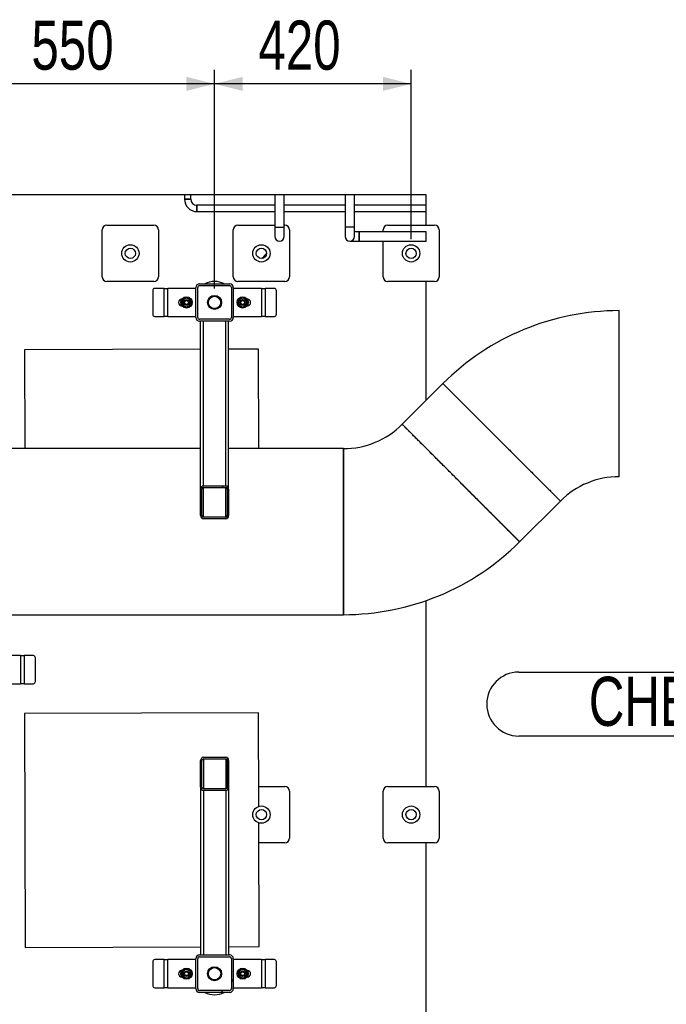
# Model space of a CAD drawing. Header units: millimetres. Extents: x 5 to 589, y 5 to 450.
# Tile 24 of 91: x 385 to 431, y 88 to 159. Entities that reach past the tile are written whole.
import ezdxf

# ---------------------------------------------------------------- set-up
doc = ezdxf.new("R2010")
doc.units = ezdxf.units.MM
for name, color, linetype in [('COTES', 1, 'Continuous'), ('NOTES', 6, 'Continuous'), ('TRAIT-FINS', 9, 'Continuous')]:
    doc.layers.add(name, color=color, linetype=linetype)
doc.layers.add('TRAIT-FORT', color=4, linetype='Continuous', lineweight=25)
doc.styles.add('SLDTEXTSTYLE0', font='TXT', dxfattribs={"width": 0.75})
doc.dimstyles.new('SLDDIMSTYLE1', dxfattribs={"dimtxt": 3.5, "dimasz": 2, "dimexe": 0, "dimexo": 0.0625, "dimgap": 0.875, "dimtad": 1, "dimlfac": 30, "dimrnd": 1e-09, "dimzin": 12, "dimdsep": 46, "dimtxsty": 'SLDTEXTSTYLE0', "dimsah": 1, "dimcen": 0.09, "dimadec": 0, "dimazin": 3, "dimtfac": 1, "dimtofl": 0, "dimtmove": 0, "dimatfit": 3, "dimfxl": 1, "dimfrac": 2, "dimtolj": 1, "dimtzin": 12, "dimarcsym": 0})
doc.dimstyles.new('SLDDIMSTYLE2', dxfattribs={"dimtxt": 3.5, "dimasz": 2, "dimexe": 0, "dimexo": 0.0625, "dimgap": 0.875, "dimtad": 1, "dimlfac": 30, "dimrnd": 1e-09, "dimzin": 12, "dimdsep": 46, "dimtxsty": 'SLDTEXTSTYLE0', "dimsah": 1, "dimcen": 0.09, "dimadec": 0, "dimazin": 3, "dimtfac": 1, "dimtmove": 0, "dimatfit": 0, "dimfxl": 1, "dimfrac": 2, "dimtolj": 1, "dimtzin": 12, "dimarcsym": 0})
pattern_1 = [(45, (0, 0), (-13.4704, 13.4704), []), (45, (4.49, 2e-323), (-13.4704, 13.4704), []), (45, (8.98, 4e-323), (-13.4704, 13.4704), []), (45, (13.47, 6e-323), (-13.4704, 13.4704), [])]

# ---------------------------------------------------------------- blocks, each defined once
blk = doc.blocks.new('_D_18')
at = {"layer": 'COTES', "color": 1, "transparency": 16777216}
for p, q in [((380.305, 138.266), (380.305, 155.01)), ((398.638, 139.433), (398.638, 155.01)), ((398.638, 154.01), (380.305, 154.01))]:
    blk.add_line(p, q, dxfattribs=at)
for points in [[(380.305, 154.01), (382.305, 153.51), (382.305, 154.51)], [(398.638, 154.01), (396.638, 154.51), (396.638, 153.51)]]:
    blk.add_solid(points, dxfattribs=at)
at = {"layer": 'COTES', "color": 1, "transparency": 16777216, "insert": (385.592, 158.522), "char_height": 3.5, "attachment_point": 1, "style": 'SLDTEXTSTYLE0'}
blk.add_mtext('550', dxfattribs=at)
blk = doc.blocks.new('_D_19')
at = {"layer": 'COTES', "color": 1, "transparency": 16777216}
for p, q in [((398.638, 139.433), (398.638, 155.01)), ((412.638, 142.933), (412.638, 155.01)), ((412.638, 154.01), (398.638, 154.01))]:
    blk.add_line(p, q, dxfattribs=at)
for points in [[(398.638, 154.01), (400.638, 153.51), (400.638, 154.51)], [(412.638, 154.01), (410.638, 154.51), (410.638, 153.51)]]:
    blk.add_solid(points, dxfattribs=at)
at = {"layer": 'COTES', "color": 1, "transparency": 16777216, "insert": (401.759, 158.522), "char_height": 3.5, "attachment_point": 1, "style": 'SLDTEXTSTYLE0'}
blk.add_mtext('420', dxfattribs=at)
blk = doc.blocks.new('SW_NOTE_6')
at = {"layer": 'NOTES', "color": 0}
for p, q in [((-56.168, 2.319), (-2.275, 2.319)), ((-2.275, -2.232), (-56.168, -2.232))]:
    blk.add_line(p, q, dxfattribs=at)
for centre, start, end in [((-56.168, 0.044), 90, 270), ((-2.275, 0.044), 270, 90)]:
    blk.add_arc(centre, 2.275, start, end, dxfattribs=at)
at = {"layer": 'NOTES', "color": 0, "insert": (-29.421, 1.992), "char_height": 3.5, "attachment_point": 2, "style": 'SLDTEXTSTYLE0'}
blk.add_mtext('CHEVILLE HILTI HSA  M12', dxfattribs=at)

msp = doc.modelspace()

# ---------------------------------------------------------------- hatches: boundary and pattern name
at = {"layer": 'TRAIT-FINS'}
h = msp.add_hatch(dxfattribs=at)
h.set_pattern_fill('ANSI31', color=9, style=0)
edge = h.paths.add_edge_path(flags=0)
edge.add_arc((392.63808, 141.93261), 0.36667, 0, 360)
h = msp.add_hatch(dxfattribs=at)
h.set_pattern_fill('ANSI31', color=9, style=0)
edge = h.paths.add_edge_path(flags=0)
edge.add_arc((392.63808, 141.93261), 0.36667, 0, 360)
h = msp.add_hatch(dxfattribs=at)
h.set_pattern_fill('ANSI31', color=9, style=0)
edge = h.paths.add_edge_path(flags=0)
edge.add_arc((401.97142, 141.93261), 0.36667, 0, 360)
h = msp.add_hatch(dxfattribs=at)
h.set_pattern_fill('ANSI31', color=9, style=0)
edge = h.paths.add_edge_path(flags=0)
edge.add_arc((401.97142, 141.93261), 0.36667, 0, 360)
h = msp.add_hatch(dxfattribs=at)
h.set_pattern_fill('ANSI31', color=9, style=0)
edge = h.paths.add_edge_path(flags=0)
edge.add_arc((412.63808, 141.93261), 0.36667, 0, 360)
h = msp.add_hatch(dxfattribs=at)
h.set_pattern_fill('ANSI31', color=9, style=0)
edge = h.paths.add_edge_path(flags=0)
edge.add_arc((412.63808, 141.93261), 0.36667, 0, 360)
h = msp.add_hatch(dxfattribs=at)
h.set_pattern_fill('DIN 201 ACIER ET FONTE', color=9, style=0, pattern_type=2)
h.set_pattern_definition(pattern_1)
edge = h.paths.add_edge_path(flags=0)
edge.add_arc((397.57142, 139.49927), 0.26667, 90, 180)
edge.add_line((397.30475, 139.49927), (397.30475, 137.36594))
edge.add_arc((397.57142, 137.36594), 0.26667, 180, 270)
edge.add_line((397.57142, 137.09927), (399.70475, 137.09927))
edge.add_arc((399.70475, 137.36594), 0.26667, 270, 360)
edge.add_line((399.97142, 137.36594), (399.97142, 139.49927))
edge.add_arc((399.70475, 139.49927), 0.26667, 0, 90)
edge.add_line((399.70475, 139.76594), (397.57142, 139.76594))
edge = h.paths.add_edge_path(flags=0)
edge.add_line((397.43808, 137.36594), (397.43808, 139.49927))
edge.add_arc((397.57142, 139.49927), 0.13333, 90, 180, ccw=False)
edge.add_line((397.57142, 139.63261), (399.70475, 139.63261))
edge.add_arc((399.70475, 139.49927), 0.13333, 0, 90, ccw=False)
edge.add_line((399.83808, 139.49927), (399.83808, 137.36594))
edge.add_arc((399.70475, 137.36594), 0.13333, 270, 360, ccw=False)
edge.add_line((399.70475, 137.23261), (397.57142, 137.23261))
edge.add_arc((397.57142, 137.36594), 0.13333, 180, 270, ccw=False)
h = msp.add_hatch(dxfattribs=at)
h.set_pattern_fill('DIN 201 ACIER ET FONTE', color=9, style=0, pattern_type=2)
h.set_pattern_definition(pattern_1)
edge = h.paths.add_edge_path(flags=0)
edge.add_ellipse((397.83808, 123.2476), major_axis=(0, 0.23584), ratio=0.8480481, start_angle=90, end_angle=180)
edge.add_line((397.83808, 123.01177), (399.43808, 123.01177))
edge.add_ellipse((399.43808, 123.2476), major_axis=(0, 0.23584), ratio=0.8480481, start_angle=180, end_angle=270)
edge.add_line((399.63808, 123.2476), (399.63808, 125.13429))
edge.add_ellipse((399.43808, 125.13429), major_axis=(0, 0.23584), ratio=0.8480481, start_angle=270, end_angle=360)
edge.add_line((399.43808, 125.37012), (397.83808, 125.37012))
edge.add_ellipse((397.83808, 125.13429), major_axis=(0, 0.23584), ratio=0.8480481, start_angle=360, end_angle=450)
edge.add_line((397.63808, 125.13429), (397.63808, 123.2476))
edge = h.paths.add_edge_path(flags=0)
edge.add_line((399.53808, 125.13429), (399.53808, 123.2476))
edge.add_ellipse((399.43808, 123.2476), major_axis=(0, 0.11792), ratio=0.8480481, start_angle=180, end_angle=270, ccw=False)
edge.add_line((399.43808, 123.12968), (397.83808, 123.12968))
edge.add_ellipse((397.83808, 123.2476), major_axis=(0, 0.11792), ratio=0.8480481, start_angle=90, end_angle=180, ccw=False)
edge.add_line((397.73808, 123.2476), (397.73808, 125.13429))
edge.add_ellipse((397.83808, 125.13429), major_axis=(0, 0.11792), ratio=0.8480481, start_angle=0, end_angle=90, ccw=False)
edge.add_line((397.83808, 125.2522), (399.43808, 125.2522))
edge.add_ellipse((399.43808, 125.13429), major_axis=(0, 0.11792), ratio=0.8480481, start_angle=270, end_angle=360, ccw=False)
h = msp.add_hatch(dxfattribs=at)
h.set_pattern_fill('DIN 201 ACIER ET FONTE', color=9, style=0, pattern_type=2)
h.set_pattern_definition(pattern_1)
edge = h.paths.add_edge_path(flags=0)
edge.add_ellipse((399.43808, 105.78428), major_axis=(0, -0.23584), ratio=0.8480481, start_angle=90, end_angle=180)
edge.add_line((399.43808, 106.02011), (397.83808, 106.02011))
edge.add_ellipse((397.83808, 105.78428), major_axis=(0, -0.23584), ratio=0.8480481, start_angle=180, end_angle=270)
edge.add_line((397.63808, 105.78428), (397.63808, 103.89759))
edge.add_ellipse((397.83808, 103.89759), major_axis=(0, -0.23584), ratio=0.8480481, start_angle=270, end_angle=360)
edge.add_line((397.83808, 103.66175), (399.43808, 103.66175))
edge.add_ellipse((399.43808, 103.89759), major_axis=(0, -0.23584), ratio=0.8480481, start_angle=360, end_angle=450)
edge.add_line((399.63808, 103.89759), (399.63808, 105.78428))
edge = h.paths.add_edge_path(flags=0)
edge.add_line((397.73808, 103.89759), (397.73808, 105.78428))
edge.add_ellipse((397.83808, 105.78428), major_axis=(0, -0.11792), ratio=0.8480481, start_angle=180, end_angle=270, ccw=False)
edge.add_line((397.83808, 105.90219), (399.43808, 105.90219))
edge.add_ellipse((399.43808, 105.78428), major_axis=(0, -0.11792), ratio=0.8480481, start_angle=90, end_angle=180, ccw=False)
edge.add_line((399.53808, 105.78428), (399.53808, 103.89759))
edge.add_ellipse((399.43808, 103.89759), major_axis=(0, -0.11792), ratio=0.8480481, start_angle=0, end_angle=90, ccw=False)
edge.add_line((399.43808, 103.77967), (397.83808, 103.77967))
edge.add_ellipse((397.83808, 103.89759), major_axis=(0, -0.11792), ratio=0.8480481, start_angle=270, end_angle=360, ccw=False)
h = msp.add_hatch(dxfattribs=at)
h.set_pattern_fill('ANSI31', color=9, style=0)
edge = h.paths.add_edge_path(flags=0)
edge.add_arc((401.97142, 101.93261), 0.36667, 0, 360)
h = msp.add_hatch(dxfattribs=at)
h.set_pattern_fill('ANSI31', color=9, style=0)
edge = h.paths.add_edge_path(flags=0)
edge.add_arc((401.97142, 101.93261), 0.36667, 0, 360)
h = msp.add_hatch(dxfattribs=at)
h.set_pattern_fill('ANSI31', color=9, style=0)
edge = h.paths.add_edge_path(flags=0)
edge.add_arc((412.63808, 101.93261), 0.36667, 0, 360)
h = msp.add_hatch(dxfattribs=at)
h.set_pattern_fill('ANSI31', color=9, style=0)
edge = h.paths.add_edge_path(flags=0)
edge.add_arc((412.63808, 101.93261), 0.36667, 0, 360)
h = msp.add_hatch(dxfattribs=at)
h.set_pattern_fill('DIN 201 ACIER ET FONTE', color=9, style=0, pattern_type=2)
h.set_pattern_definition(pattern_1)
edge = h.paths.add_edge_path(flags=0)
edge.add_arc((399.70475, 89.53261), 0.26667, 270, 360)
edge.add_line((399.97142, 89.53261), (399.97142, 91.66594))
edge.add_arc((399.70475, 91.66594), 0.26667, 0, 90)
edge.add_line((399.70475, 91.93261), (397.57142, 91.93261))
edge.add_arc((397.57142, 91.66594), 0.26667, 90, 180)
edge.add_line((397.30475, 91.66594), (397.30475, 89.53261))
edge.add_arc((397.57142, 89.53261), 0.26667, 180, 270)
edge.add_line((397.57142, 89.26594), (399.70475, 89.26594))
edge = h.paths.add_edge_path(flags=0)
edge.add_line((399.83808, 91.66594), (399.83808, 89.53261))
edge.add_arc((399.70475, 89.53261), 0.13333, 270, 360, ccw=False)
edge.add_line((399.70475, 89.39927), (397.57142, 89.39927))
edge.add_arc((397.57142, 89.53261), 0.13333, 180, 270, ccw=False)
edge.add_line((397.43808, 89.53261), (397.43808, 91.66594))
edge.add_arc((397.57142, 91.66594), 0.13333, 90, 180, ccw=False)
edge.add_line((397.57142, 91.79927), (399.70475, 91.79927))
edge.add_arc((399.70475, 91.66594), 0.13333, 0, 90, ccw=False)

# ---------------------------------------------------------------- linework, layer by layer
at = {"layer": 'TRAIT-FORT', "color": 4, "linetype": 'Continuous', "lineweight": 25}
for p, q in [((396.49041, 146.1035), (371.12141, 146.1035)), ((396.49041, 146.1035), (396.49041, 145.79927)), ((396.71541, 146.1035), (396.49041, 146.1035)), ((396.94041, 146.1035), (396.71541, 146.1035)), ((396.94041, 145.79927), (396.94041, 146.1035)), ((402.93189, 146.1035), (396.94041, 146.1035)), ((402.93189, 146.1035), (402.93189, 143.80133)), ((403.26522, 146.1035), (402.93189, 146.1035)), ((403.59855, 146.1035), (403.26522, 146.1035)), ((403.59855, 143.80133), (403.59855, 146.1035)), ((407.93189, 146.1035), (403.59855, 146.1035)), ((407.93189, 146.1035), (407.93189, 143.80133)), ((408.26522, 146.1035), (407.93189, 146.1035)), ((408.59855, 146.1035), (408.26522, 146.1035)), ((408.59855, 143.80133), (408.59855, 146.1035)), ((413.70768, 146.1035), (408.59855, 146.1035)), ((413.70768, 145.35761), (413.70768, 146.1035)), ((396.94041, 145.79927), (396.49041, 145.79927)), ((396.49041, 145.79927), (396.71541, 145.79927)), ((396.71541, 145.79927), (396.94041, 145.79927)), ((402.93189, 145.35761), (397.38207, 145.35761)), ((397.38207, 144.90761), (397.38207, 145.35761)), ((397.38207, 145.35761), (397.38207, 145.13261)), ((407.93189, 145.35761), (403.59855, 145.35761)), ((413.70768, 145.35761), (408.59855, 145.35761)), ((413.70768, 145.13261), (413.70768, 145.35761)), ((397.38207, 145.13261), (397.38207, 144.90761)), ((397.38207, 144.90761), (402.93189, 144.90761)), ((403.59855, 144.90761), (407.93189, 144.90761)), ((408.59855, 144.90761), (413.70768, 144.90761)), ((413.70768, 144.90761), (413.70768, 145.13261)), ((413.70768, 143.93261), (413.70768, 144.90761)), ((390.97142, 143.93261), (394.30475, 143.93261)), ((400.30475, 143.93261), (402.93189, 143.93261)), ((403.59855, 143.93261), (403.63808, 143.93261)), ((410.97142, 143.93261), (414.30475, 143.93261)), ((390.63808, 140.26594), (390.63808, 143.59927)), ((394.63808, 143.59927), (394.63808, 140.26594)), ((399.97142, 140.26594), (399.97142, 143.59927)), ((402.93189, 143.80133), (402.93189, 143.13466)), ((402.93189, 143.80133), (403.26522, 143.80133)), ((403.26522, 143.80133), (403.59855, 143.80133)), ((403.59855, 143.13466), (403.59855, 143.80133)), ((403.97142, 143.59927), (403.97142, 140.26594)), ((407.93189, 143.80133), (407.93189, 143.13466)), ((408.26522, 143.80133), (407.93189, 143.80133)), ((408.59855, 143.80133), (408.26522, 143.80133)), ((408.59855, 143.13466), (408.59855, 143.80133)), ((408.93189, 143.468), (408.59855, 143.468)), ((413.70768, 143.468), (408.93189, 143.468)), ((408.93189, 143.468), (408.93189, 143.13466)), ((408.93189, 142.80133), (408.93189, 143.468)), ((410.63808, 143.468), (410.63808, 143.59927)), ((413.70768, 143.13466), (413.70768, 143.468)), ((414.63808, 143.59927), (414.63808, 140.26594)), ((408.26522, 142.80133), (408.93189, 142.80133)), ((408.93189, 143.13466), (408.93189, 142.80133)), ((408.93189, 142.80133), (413.70768, 142.80133)), ((410.63808, 140.26594), (410.63808, 142.80133)), ((413.70768, 142.80133), (413.70768, 143.13466)), ((394.30475, 139.93261), (390.97142, 139.93261)), ((397.57142, 139.76594), (399.70475, 139.76594)), ((397.57142, 139.63261), (399.70475, 139.63261)), ((403.63808, 139.93261), (400.30475, 139.93261)), ((414.30475, 139.93261), (410.97142, 139.93261)), ((413.70768, 131.4556), (413.70768, 139.93261)), ((394.23394, 139.26594), (394.23394, 137.59927)), ((395.03808, 139.43261), (394.37827, 139.43261)), ((395.03808, 137.43261), (395.03808, 139.43261)), ((395.03808, 139.43261), (395.30475, 139.43261)), ((395.30475, 137.43261), (395.30475, 139.43261)), ((397.30475, 139.43261), (395.30475, 139.43261)), ((397.30475, 137.36594), (397.30475, 139.49927)), ((397.43808, 137.36594), (397.43808, 139.49927)), ((399.83808, 139.49927), (399.83808, 137.36594)), ((399.97142, 139.49927), (399.97142, 137.36594)), ((401.97142, 139.43261), (399.97142, 139.43261)), ((401.97142, 139.43261), (401.97142, 137.43261)), ((401.97142, 139.43261), (402.23808, 139.43261)), ((402.23808, 139.43261), (402.23808, 137.43261)), ((402.89789, 139.43261), (402.23808, 139.43261)), ((403.04223, 137.59927), (403.04223, 139.26594)), ((396.31319, 138.66594), (396.30475, 138.66594)), ((400.97142, 138.66594), (400.96298, 138.66594)), ((396.30475, 138.19927), (396.31319, 138.19927)), ((400.96298, 138.19927), (400.97142, 138.19927)), ((394.37827, 137.43261), (395.03808, 137.43261)), ((395.30475, 137.43261), (395.03808, 137.43261)), ((395.30475, 137.43261), (397.30475, 137.43261)), ((399.70475, 137.23261), (397.57142, 137.23261)), ((399.70475, 137.09927), (397.57142, 137.09927)), ((397.63808, 125.13429), (397.63808, 137.09927)), ((397.83808, 125.37012), (397.83808, 137.09927)), ((399.43808, 125.37012), (399.43808, 137.09927)), ((399.63808, 125.13429), (399.63808, 137.09927)), ((399.97142, 137.43261), (401.97142, 137.43261)), ((402.23808, 137.43261), (401.97142, 137.43261)), ((402.23808, 137.43261), (402.89789, 137.43261)), ((397.63808, 135.09978), (385.09493, 135.06135)), ((385.09493, 135.06135), (385.11652, 128.01594)), ((401.76152, 135.11241), (399.63808, 135.10591)), ((401.78326, 128.01594), (401.76152, 135.11241)), ((414.90249, 132.65042), (412.00096, 129.74889)), ((414.90249, 132.65042), (423.26992, 124.28299)), ((412.00096, 129.74889), (420.36839, 121.38146)), ((397.63808, 128.01594), (381.30475, 128.01594)), ((407.81725, 128.01594), (399.63808, 128.01594)), ((407.81725, 116.18261), (407.81725, 128.01594)), ((407.81725, 128.01594), (407.81725, 116.18261)), ((397.63808, 123.2476), (397.63808, 125.13429)), ((397.73808, 123.2476), (397.73808, 125.13429)), ((397.83808, 125.37012), (399.43808, 125.37012)), ((397.83808, 125.2522), (399.43808, 125.2522)), ((397.83808, 123.12968), (397.83808, 125.2522)), ((399.43808, 123.12968), (399.43808, 125.2522)), ((399.53808, 125.13429), (399.53808, 123.2476)), ((399.63808, 125.13429), (399.63808, 123.2476)), ((420.36839, 121.38146), (423.26992, 124.28299)), ((399.43808, 123.12968), (397.83808, 123.12968)), ((399.43808, 123.01177), (397.83808, 123.01177)), ((413.70768, 103.93261), (413.70768, 117.18849)), ((371.12141, 116.18261), (407.81725, 116.18261)), ((384.80475, 113.26594), (382.80475, 113.26594)), ((384.80475, 113.26594), (384.80475, 111.26594)), ((384.80475, 113.26594), (385.07142, 113.26594)), ((385.07142, 113.26594), (385.07142, 111.26594)), ((385.73122, 113.26594), (385.07142, 113.26594)), ((385.87556, 111.43261), (385.87556, 113.09927)), ((382.80475, 111.26594), (384.80475, 111.26594)), ((385.07142, 111.26594), (384.80475, 111.26594)), ((385.07142, 111.26594), (385.73122, 111.26594)), ((401.76152, 109.19185), (385.09493, 109.14079)), ((385.09493, 109.14079), (385.14599, 92.4742)), ((401.78196, 102.51945), (401.76152, 109.19185)), ((397.83808, 106.02011), (399.43808, 106.02011)), ((397.63808, 103.89759), (397.63808, 105.78428)), ((397.73808, 103.89759), (397.73808, 105.78428)), ((397.83808, 105.90219), (399.43808, 105.90219)), ((397.83808, 105.90219), (397.83808, 103.77967)), ((399.43808, 105.90219), (399.43808, 103.77967)), ((399.53808, 105.78428), (399.53808, 103.89759)), ((399.63808, 105.78428), (399.63808, 103.89759)), ((397.63808, 103.89759), (397.63808, 91.93261)), ((399.63808, 103.89759), (399.63808, 91.93261)), ((401.77763, 103.93261), (403.63808, 103.93261)), ((410.97142, 103.93261), (414.30475, 103.93261)), ((399.43808, 103.77967), (397.83808, 103.77967)), ((399.43808, 103.66175), (397.83808, 103.66175)), ((397.83808, 103.66175), (397.83808, 91.93261)), ((399.43808, 103.66175), (399.43808, 91.93261)), ((403.97142, 103.59927), (403.97142, 100.26594)), ((410.63808, 100.26594), (410.63808, 103.59927)), ((414.63808, 103.59927), (414.63808, 100.26594)), ((401.81258, 92.52526), (401.78556, 101.34461)), ((403.63808, 99.93261), (401.78989, 99.93261)), ((414.30475, 99.93261), (410.97142, 99.93261)), ((413.70768, 83.93261), (413.70768, 99.93261)), ((385.14599, 92.4742), (397.63808, 92.51247)), ((397.57142, 91.93261), (399.70475, 91.93261)), ((399.63808, 92.5186), (401.81258, 92.52526)), ((394.23394, 91.43261), (394.23394, 89.76594)), ((395.03808, 91.59927), (394.37827, 91.59927)), ((395.03808, 89.59927), (395.03808, 91.59927)), ((395.03808, 91.59927), (395.30475, 91.59927)), ((395.30475, 89.59927), (395.30475, 91.59927)), ((397.30475, 91.59927), (395.30475, 91.59927)), ((397.30475, 89.53261), (397.30475, 91.66594)), ((397.43808, 89.53261), (397.43808, 91.66594)), ((397.57142, 91.79927), (399.70475, 91.79927)), ((399.83808, 91.66594), (399.83808, 89.53261)), ((399.97142, 91.66594), (399.97142, 89.53261)), ((401.97142, 91.59927), (399.97142, 91.59927)), ((401.97142, 91.59927), (401.97142, 89.59927)), ((401.97142, 91.59927), (402.23808, 91.59927)), ((402.23808, 91.59927), (402.23808, 89.59927)), ((402.89789, 91.59927), (402.23808, 91.59927)), ((403.04223, 89.76594), (403.04223, 91.43261)), ((396.31319, 90.83261), (396.30475, 90.83261)), ((400.97142, 90.83261), (400.96298, 90.83261)), ((396.30475, 90.36594), (396.31319, 90.36594)), ((400.96298, 90.36594), (400.97142, 90.36594)), ((394.37827, 89.59927), (395.03808, 89.59927)), ((395.30475, 89.59927), (395.03808, 89.59927)), ((395.30475, 89.59927), (397.30475, 89.59927)), ((399.70475, 89.39927), (397.57142, 89.39927)), ((399.70475, 89.26594), (397.57142, 89.26594)), ((399.97142, 89.59927), (401.97142, 89.59927)), ((402.23808, 89.59927), (401.97142, 89.59927)), ((402.23808, 89.59927), (402.89789, 89.59927))]:
    msp.add_line(p, q, dxfattribs=at)
for centre, radius in [((392.63808, 141.93261), 0.61667), ((401.97142, 141.93261), 0.61667), ((412.63808, 141.93261), 0.61667), ((392.63808, 141.93261), 0.36667), ((401.97142, 141.93261), 0.36667), ((412.63808, 141.93261), 0.36667), ((398.63808, 138.43261), 0.5), ((396.63808, 138.43261), 0.4), ((396.63808, 138.43261), 0.2), ((396.63808, 138.43261), 0.15), ((396.63808, 138.43261), 0.13333), ((398.63808, 138.43261), 0.43685), ((400.63808, 138.43261), 0.4), ((400.63808, 138.43261), 0.2), ((400.63808, 138.43261), 0.15), ((400.63808, 138.43261), 0.13333), ((401.97142, 101.93261), 0.61667), ((412.63808, 101.93261), 0.61667), ((401.97142, 101.93261), 0.36667), ((412.63808, 101.93261), 0.36667), ((396.63808, 90.59927), 0.4), ((396.63808, 90.59927), 0.2), ((396.63808, 90.59927), 0.15), ((396.63808, 90.59927), 0.13333), ((398.63808, 90.59927), 0.5), ((398.63808, 90.59927), 0.43685), ((400.63808, 90.59927), 0.4), ((400.63808, 90.59927), 0.2), ((400.63808, 90.59927), 0.15), ((400.63808, 90.59927), 0.13333)]:
    msp.add_circle(centre, radius, dxfattribs=at)
for centre, radius, start, end in [((397.38207, 145.79927), 0.89167, 180, 270), ((397.38207, 145.79927), 0.44167, 180, 270), ((390.97142, 143.59927), 0.33333, 90, 180), ((394.30475, 143.59927), 0.33333, 0, 90), ((400.30475, 143.59927), 0.33333, 90, 180), ((403.63808, 143.59927), 0.33333, 0, 90), ((410.97142, 143.59927), 0.33333, 90, 180), ((414.30475, 143.59927), 0.33333, 0, 90), ((403.26522, 143.13466), 0.33333, 180, 0), ((403.26522, 143.13466), 0.33333, 180, 270), ((403.26522, 143.13466), 0.33333, 270, 0), ((408.26522, 143.13466), 0.33333, 180, 0), ((408.26522, 143.13466), 0.33333, 180, 270), ((408.26522, 143.13466), 0.33333, 270, 0), ((390.97142, 140.26594), 0.33333, 180, 270), ((394.30475, 140.26594), 0.33333, 270, 0), ((397.57142, 139.49927), 0.26667, 90, 180), ((397.57142, 139.49927), 0.13333, 90, 180), ((398.63808, 138.43261), 1.5, 90, 117.2660445), ((398.63808, 138.43261), 1.5, 62.7339555, 90), ((399.70475, 139.49927), 0.26667, 0, 90), ((399.70475, 139.49927), 0.13333, 0, 90), ((400.30475, 140.26594), 0.33333, 180, 270), ((403.63808, 140.26594), 0.33333, 270, 0), ((410.97142, 140.26594), 0.33333, 180, 270), ((414.30475, 140.26594), 0.33333, 270, 0), ((394.3903, 139.27636), 0.15671, 94.4019496, 183.811261), ((402.88586, 139.27636), 0.15671, 356.1887389, 85.5980503), ((396.30475, 138.43261), 0.23333, 90, 270), ((396.63808, 138.43261), 0.3, 120, 180), ((396.63808, 138.43261), 0.3, 180, 240), ((396.63808, 138.43261), 0.3, 60, 120), ((396.63808, 138.43261), 0.3, 360, 60), ((396.63808, 138.43261), 0.3, 300, 360), ((400.63808, 138.43261), 0.3, 120, 180), ((400.63808, 138.43261), 0.3, 180, 240), ((400.63808, 138.43261), 0.3, 60, 120), ((400.63808, 138.43261), 0.3, 360, 60), ((400.63808, 138.43261), 0.3, 300, 360), ((400.97142, 138.43261), 0.23333, 270, 90), ((394.3903, 137.58886), 0.15671, 176.1887389, 265.5980503), ((396.63808, 138.43261), 0.3, 240, 300), ((400.63808, 138.43261), 0.3, 240, 300), ((402.88586, 137.58886), 0.15671, 274.4019496, 3.811261), ((427.45363, 120.09927), 17.75, 90.00004, 135.0000269), ((397.57142, 137.36594), 0.26667, 180, 270), ((397.57142, 137.36594), 0.13333, 180, 270), ((399.70475, 137.36594), 0.26667, 270, 0), ((399.70475, 137.36594), 0.13333, 270, 0), ((407.81725, 133.93261), 5.91667, 270.0001579, 315.0003213), ((427.45363, 120.09927), 5.91667, 89.9997337, 134.9996967), ((407.81725, 133.93261), 17.75, 270.0000457, 314.9999384), ((385.7192, 113.10969), 0.15671, 356.1887389, 85.5980503), ((385.7192, 111.42219), 0.15671, 274.4019496, 3.811261), ((403.63808, 103.59927), 0.33333, 0, 90), ((410.97142, 103.59927), 0.33333, 90, 180), ((414.30475, 103.59927), 0.33333, 0, 90), ((403.63808, 100.26594), 0.33333, 270, 0), ((410.97142, 100.26594), 0.33333, 180, 270), ((414.30475, 100.26594), 0.33333, 270, 0), ((397.57142, 91.66594), 0.26667, 90, 180), ((399.70475, 91.66594), 0.26667, 0, 90), ((394.3903, 91.44302), 0.15671, 94.4019496, 183.811261), ((397.57142, 91.66594), 0.13333, 90, 180), ((399.70475, 91.66594), 0.13333, 0, 90), ((402.88586, 91.44302), 0.15671, 356.1887389, 85.5980503), ((396.30475, 90.59927), 0.23333, 90, 270), ((396.63808, 90.59927), 0.3, 120, 180), ((396.63808, 90.59927), 0.3, 180, 240), ((396.63808, 90.59927), 0.3, 60, 120), ((396.63808, 90.59927), 0.3, 360, 60), ((396.63808, 90.59927), 0.3, 300, 360), ((400.63808, 90.59927), 0.3, 120, 180), ((400.63808, 90.59927), 0.3, 180, 240), ((400.63808, 90.59927), 0.3, 60, 120), ((400.63808, 90.59927), 0.3, 360, 60), ((400.63808, 90.59927), 0.3, 300, 360), ((400.97142, 90.59927), 0.23333, 270, 90), ((396.63808, 90.59927), 0.3, 240, 300), ((400.63808, 90.59927), 0.3, 240, 300), ((394.3903, 89.75552), 0.15671, 176.1887389, 265.5980503), ((397.57142, 89.53261), 0.26667, 180, 270), ((397.57142, 89.53261), 0.13333, 180, 270), ((398.63808, 90.59927), 1.5, 242.7339555, 270), ((398.63808, 90.59927), 1.5, 270, 297.2660445), ((399.70475, 89.53261), 0.26667, 270, 0), ((399.70475, 89.53261), 0.13333, 270, 0), ((402.88586, 89.75552), 0.15671, 274.4019496, 3.811261)]:
    msp.add_arc(centre, radius, start, end, dxfattribs=at)
for centre, major_axis, start_param, end_param in [((397.83808, 125.13429), (0, 0.23584), 0, 1.57079633), ((397.83808, 125.13429), (0, 0.11792), 0, 1.57079633), ((399.43808, 125.13429), (0, 0.23584), 4.71238898, 6.28318531), ((399.43808, 125.13429), (0, 0.11792), 4.71238898, 6.28318531), ((397.83808, 123.2476), (0, 0.23584), 1.57079633, 3.14159265), ((397.83808, 123.2476), (0, 0.11792), 1.57079633, 3.14159265), ((399.43808, 123.2476), (0, 0.23584), 3.14159265, 4.71238898), ((399.43808, 123.2476), (0, 0.11792), 3.14159265, 4.71238898), ((397.83808, 105.78428), (0, -0.23584), 3.14159265, 4.71238898), ((399.43808, 105.78428), (0, -0.23584), 1.57079633, 3.14159265), ((397.83808, 105.78428), (0, -0.11792), 3.14159265, 4.71238898), ((399.43808, 105.78428), (0, -0.11792), 1.57079633, 3.14159265), ((397.83808, 103.89759), (0, -0.23584), 4.71238898, 6.28318531), ((397.83808, 103.89759), (0, -0.11792), 4.71238898, 6.28318531), ((399.43808, 103.89759), (0, -0.23584), 0, 1.57079633), ((399.43808, 103.89759), (0, -0.11792), 0, 1.57079633)]:
    msp.add_ellipse(centre, major_axis=major_axis, ratio=0.8480481, start_param=start_param, end_param=end_param, dxfattribs=at)
for points, knots in [([(396.33808, 138.60581), (396.36212, 138.61969), (396.41084, 138.64782), (396.4621, 138.67741), (396.48808, 138.69241)], [0, 0, 0, 0, 0.49324437, 1, 1, 1, 1]), ([(396.33808, 138.43261), (396.33808, 138.45705), (396.33808, 138.50657), (396.33808, 138.56406), (396.33808, 138.59677), (396.33808, 138.60581)], [0, 0, 0, 0, 0.413688, 0.83802774, 1, 1, 1, 1]), ([(396.33808, 138.2594), (396.33808, 138.28715), (396.33808, 138.34342), (396.33808, 138.40261), (396.33808, 138.43261)], [0, 0, 0, 0, 0.493244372, 1, 1, 1, 1]), ([(396.48808, 138.1728), (396.46691, 138.18502), (396.42403, 138.20978), (396.37424, 138.23852), (396.34591, 138.25488), (396.33808, 138.2594)], [0, 0, 0, 0, 0.413688, 0.83802774, 1, 1, 1, 1]), ([(396.48808, 138.69241), (396.50925, 138.70464), (396.55214, 138.7294), (396.60193, 138.75814), (396.63026, 138.7745), (396.63808, 138.77902)], [0, 0, 0, 0, 0.413688, 0.83802774, 1, 1, 1, 1]), ([(396.63808, 138.77902), (396.66212, 138.76514), (396.71084, 138.73701), (396.7621, 138.70741), (396.78808, 138.69241)], [0, 0, 0, 0, 0.49324437, 1, 1, 1, 1]), ([(396.78808, 138.69241), (396.80925, 138.68019), (396.85214, 138.65543), (396.90193, 138.62669), (396.93026, 138.61033), (396.93808, 138.60581)], [0, 0, 0, 0, 0.413688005, 0.838027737, 1, 1, 1, 1]), ([(396.93808, 138.2594), (396.91405, 138.24552), (396.86532, 138.21739), (396.81406, 138.1878), (396.78808, 138.1728)], [0, 0, 0, 0, 0.49324437, 1, 1, 1, 1]), ([(396.93808, 138.60581), (396.93808, 138.57806), (396.93808, 138.52179), (396.93808, 138.4626), (396.93808, 138.43261)], [0, 0, 0, 0, 0.493244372, 1, 1, 1, 1]), ([(396.93808, 138.43261), (396.93808, 138.40816), (396.93808, 138.35864), (396.93808, 138.30115), (396.93808, 138.26844), (396.93808, 138.2594)], [0, 0, 0, 0, 0.413688, 0.83802774, 1, 1, 1, 1]), ([(400.33808, 138.60581), (400.36212, 138.61969), (400.41084, 138.64782), (400.4621, 138.67741), (400.48808, 138.69241)], [0, 0, 0, 0, 0.493244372, 1, 1, 1, 1]), ([(400.33808, 138.43261), (400.33808, 138.45705), (400.33808, 138.50657), (400.33808, 138.56406), (400.33808, 138.59677), (400.33808, 138.60581)], [0, 0, 0, 0, 0.413688, 0.83802774, 1, 1, 1, 1]), ([(400.33808, 138.2594), (400.33808, 138.28715), (400.33808, 138.34342), (400.33808, 138.40261), (400.33808, 138.43261)], [0, 0, 0, 0, 0.493244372, 1, 1, 1, 1]), ([(400.48808, 138.1728), (400.46691, 138.18502), (400.42403, 138.20978), (400.37424, 138.23852), (400.34591, 138.25488), (400.33808, 138.2594)], [0, 0, 0, 0, 0.413688, 0.83802774, 1, 1, 1, 1]), ([(400.48808, 138.69241), (400.50925, 138.70464), (400.55214, 138.7294), (400.60193, 138.75814), (400.63026, 138.7745), (400.63808, 138.77902)], [0, 0, 0, 0, 0.413688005, 0.838027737, 1, 1, 1, 1]), ([(400.63808, 138.77902), (400.66212, 138.76514), (400.71084, 138.73701), (400.7621, 138.70741), (400.78808, 138.69241)], [0, 0, 0, 0, 0.49324437, 1, 1, 1, 1]), ([(400.78808, 138.69241), (400.80925, 138.68019), (400.85214, 138.65543), (400.90193, 138.62669), (400.93026, 138.61033), (400.93808, 138.60581)], [0, 0, 0, 0, 0.413688, 0.83802774, 1, 1, 1, 1]), ([(400.93808, 138.2594), (400.91405, 138.24552), (400.86532, 138.21739), (400.81406, 138.1878), (400.78808, 138.1728)], [0, 0, 0, 0, 0.49324437, 1, 1, 1, 1]), ([(400.93808, 138.60581), (400.93808, 138.57806), (400.93808, 138.52179), (400.93808, 138.4626), (400.93808, 138.43261)], [0, 0, 0, 0, 0.493244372, 1, 1, 1, 1]), ([(400.93808, 138.43261), (400.93808, 138.40816), (400.93808, 138.35864), (400.93808, 138.30115), (400.93808, 138.26844), (400.93808, 138.2594)], [0, 0, 0, 0, 0.413688, 0.83802774, 1, 1, 1, 1]), ([(396.63808, 138.08619), (396.61405, 138.10007), (396.56532, 138.1282), (396.51406, 138.1578), (396.48808, 138.1728)], [0, 0, 0, 0, 0.49324437, 1, 1, 1, 1]), ([(396.78808, 138.1728), (396.76691, 138.16057), (396.72403, 138.13581), (396.67424, 138.10707), (396.64591, 138.09071), (396.63808, 138.08619)], [0, 0, 0, 0, 0.413688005, 0.838027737, 1, 1, 1, 1]), ([(400.63808, 138.08619), (400.61405, 138.10007), (400.56532, 138.1282), (400.51406, 138.1578), (400.48808, 138.1728)], [0, 0, 0, 0, 0.49324437, 1, 1, 1, 1]), ([(400.78808, 138.1728), (400.76691, 138.16057), (400.72403, 138.13581), (400.67424, 138.10707), (400.64591, 138.09071), (400.63808, 138.08619)], [0, 0, 0, 0, 0.413688, 0.83802774, 1, 1, 1, 1]), ([(427.45363, 126.01599), (427.45363, 126.01598), (427.45363, 126.01162), (427.45363, 126.03163), (427.45363, 126.09099), (427.45363, 126.19589), (427.45363, 126.34101), (427.45363, 126.52561), (427.45363, 126.74706), (427.45363, 127.00789), (427.45363, 127.30405), (427.45363, 127.63201), (427.45363, 127.98811), (427.45363, 128.37559), (427.45363, 128.78868), (427.45363, 129.22276), (427.45363, 129.67329), (427.45363, 130.14408), (427.45363, 130.62776), (427.45363, 131.11903), (427.45363, 131.61319), (427.45363, 132.11421), (427.45363, 132.61396), (427.45363, 133.10702), (427.45363, 133.5891), (427.45363, 134.06386), (427.45363, 134.52333), (427.45363, 134.9626), (427.45363, 135.37826), (427.45363, 135.77324), (427.45363, 136.14063), (427.45363, 136.47657), (427.45363, 136.77894), (427.45363, 137.04961), (427.45363, 137.28349), (427.45363, 137.47826), (427.45363, 137.63321), (427.45363, 137.74918), (427.45363, 137.81372), (427.45363, 137.84452), (427.45363, 137.84769), (427.45363, 137.84927)], [0, 0, 0, 0, 0.00011487, 0.02657831, 0.05322684, 0.08016203, 0.10748991, 0.13395334, 0.16060187, 0.18753707, 0.21486494, 0.24145254, 0.26804013, 0.29491194, 0.32223981, 0.34882741, 0.37541501, 0.40228681, 0.42961469, 0.45620228, 0.48278988, 0.50966169, 0.53698956, 0.56357716, 0.59016476, 0.61703656, 0.64436443, 0.67095203, 0.69753963, 0.72441143, 0.75173931, 0.7783269, 0.8049145, 0.83178631, 0.85911418, 0.88570215, 0.91229013, 0.93916118, 0.96648905, 0.98322131, 1, 1, 1, 1]), ([(414.90249, 132.65042), (414.90531, 132.64759), (414.91096, 132.64195), (414.95642, 132.59648), (415.0296, 132.52331), (415.13254, 132.42037), (415.2632, 132.28971), (415.41983, 132.13307), (415.60404, 131.94887), (415.81324, 131.73967), (416.04495, 131.50796), (416.29671, 131.2562), (416.57079, 130.98212), (416.86309, 130.68982), (417.16997, 130.38294), (417.48853, 130.06437), (417.82146, 129.73145), (418.16302, 129.38989), (418.51071, 129.04219), (418.86015, 128.69275), (419.21497, 128.33794), (419.56785, 127.98505), (419.91623, 127.63668), (420.25712, 127.29578), (420.59298, 126.95993), (420.91762, 126.63529), (421.22804, 126.32487), (421.52198, 126.03092), (421.80174, 125.75117), (422.0617, 125.49121), (422.29921, 125.2537), (422.51302, 125.03988), (422.70444, 124.84847), (422.86984, 124.68307), (423.00753, 124.54537), (423.11711, 124.43579), (423.19914, 124.35377), (423.24478, 124.30813), (423.26656, 124.28635), (423.2688, 124.28411), (423.26992, 124.28299)], [0, 0, 0, 0, 0.02658073, 0.0531639, 0.08005396, 0.10738504, 0.13396822, 0.16055139, 0.18744145, 0.21477253, 0.24133156, 0.26789058, 0.29482894, 0.32216002, 0.3487432, 0.37532637, 0.40221643, 0.42954751, 0.45601406, 0.48280899, 0.50960391, 0.536935, 0.56349402, 0.59005304, 0.6169914, 0.64432249, 0.67078903, 0.69744069, 0.72437905, 0.75171014, 0.77829331, 0.80487648, 0.83176654, 0.85909763, 0.8856808, 0.91226397, 0.93915403, 0.96648512, 0.98321933, 1, 1, 1, 1]), ([(420.36839, 121.38146), (420.3656, 121.38426), (420.35999, 121.38986), (420.31451, 121.43534), (420.24127, 121.50858), (420.13844, 121.61142), (420.00771, 121.74214), (419.85096, 121.8989), (419.66658, 122.08328), (419.45779, 122.29206), (419.22571, 122.52414), (418.97383, 122.77602), (418.69954, 123.05032), (418.4081, 123.34176), (418.10121, 123.64864), (417.78263, 123.96722), (417.44936, 124.30049), (417.10747, 124.64238), (416.76037, 124.98948), (416.41096, 125.33889), (416.05654, 125.69331), (415.7033, 126.04655), (415.35422, 126.39563), (415.01336, 126.7365), (414.67726, 127.07259), (414.35314, 127.39672), (414.04248, 127.70738), (413.74856, 128.00129), (413.46894, 128.28092), (413.20947, 128.54038), (412.97155, 128.7783), (412.75783, 128.99202), (412.5662, 129.18365), (412.40124, 129.34862), (412.26324, 129.48662), (412.15378, 129.59608), (412.07166, 129.67819), (412.02609, 129.72376), (412.00432, 129.74553), (412.00208, 129.74777), (412.00096, 129.74889)], [0, 0, 0, 0, 0.02648914, 0.053173, 0.08004813, 0.10737938, 0.13387746, 0.16065687, 0.18743628, 0.21476753, 0.24126412, 0.26804427, 0.29482443, 0.32215568, 0.34865376, 0.37533762, 0.40221275, 0.429544, 0.45610319, 0.48266237, 0.5096009, 0.53693216, 0.56343023, 0.59020964, 0.61698905, 0.64432031, 0.67081838, 0.69750224, 0.72437737, 0.75170862, 0.77820521, 0.80498536, 0.83176552, 0.85909677, 0.88559485, 0.91237426, 0.93915367, 0.96648492, 0.98324246, 1, 1, 1, 1]), ([(396.33808, 90.77248), (396.36212, 90.78635), (396.41084, 90.81448), (396.4621, 90.84408), (396.48808, 90.85908)], [0, 0, 0, 0, 0.49324437, 1, 1, 1, 1]), ([(396.33808, 90.59927), (396.33808, 90.62372), (396.33808, 90.67324), (396.33808, 90.73073), (396.33808, 90.76344), (396.33808, 90.77248)], [0, 0, 0, 0, 0.413688, 0.83802774, 1, 1, 1, 1]), ([(396.33808, 90.42607), (396.33808, 90.45382), (396.33808, 90.51008), (396.33808, 90.56928), (396.33808, 90.59927)], [0, 0, 0, 0, 0.493244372, 1, 1, 1, 1]), ([(396.48808, 90.85908), (396.50925, 90.8713), (396.55214, 90.89606), (396.60193, 90.92481), (396.63026, 90.94116), (396.63808, 90.94568)], [0, 0, 0, 0, 0.413688, 0.83802774, 1, 1, 1, 1]), ([(396.63808, 90.94568), (396.66212, 90.93181), (396.71084, 90.90367), (396.7621, 90.87408), (396.78808, 90.85908)], [0, 0, 0, 0, 0.49324437, 1, 1, 1, 1]), ([(396.78808, 90.85908), (396.80925, 90.84686), (396.85214, 90.8221), (396.90193, 90.79335), (396.93026, 90.777), (396.93808, 90.77248)], [0, 0, 0, 0, 0.413688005, 0.838027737, 1, 1, 1, 1]), ([(396.93808, 90.77248), (396.93808, 90.74472), (396.93808, 90.68846), (396.93808, 90.62927), (396.93808, 90.59927)], [0, 0, 0, 0, 0.493244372, 1, 1, 1, 1]), ([(396.93808, 90.59927), (396.93808, 90.57483), (396.93808, 90.52531), (396.93808, 90.46782), (396.93808, 90.4351), (396.93808, 90.42607)], [0, 0, 0, 0, 0.413688, 0.83802774, 1, 1, 1, 1]), ([(400.33808, 90.77248), (400.36212, 90.78635), (400.41084, 90.81448), (400.4621, 90.84408), (400.48808, 90.85908)], [0, 0, 0, 0, 0.49324437, 1, 1, 1, 1]), ([(400.33808, 90.59927), (400.33808, 90.62372), (400.33808, 90.67324), (400.33808, 90.73073), (400.33808, 90.76344), (400.33808, 90.77248)], [0, 0, 0, 0, 0.413688, 0.83802774, 1, 1, 1, 1]), ([(400.33808, 90.42607), (400.33808, 90.45382), (400.33808, 90.51008), (400.33808, 90.56928), (400.33808, 90.59927)], [0, 0, 0, 0, 0.493244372, 1, 1, 1, 1]), ([(400.48808, 90.85908), (400.50925, 90.8713), (400.55214, 90.89606), (400.60193, 90.92481), (400.63026, 90.94116), (400.63808, 90.94568)], [0, 0, 0, 0, 0.413688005, 0.838027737, 1, 1, 1, 1]), ([(400.63808, 90.94568), (400.66212, 90.93181), (400.71084, 90.90367), (400.7621, 90.87408), (400.78808, 90.85908)], [0, 0, 0, 0, 0.49324437, 1, 1, 1, 1]), ([(400.78808, 90.85908), (400.80925, 90.84686), (400.85214, 90.8221), (400.90193, 90.79335), (400.93026, 90.777), (400.93808, 90.77248)], [0, 0, 0, 0, 0.413688, 0.83802774, 1, 1, 1, 1]), ([(400.93808, 90.77248), (400.93808, 90.74472), (400.93808, 90.68846), (400.93808, 90.62927), (400.93808, 90.59927)], [0, 0, 0, 0, 0.493244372, 1, 1, 1, 1]), ([(400.93808, 90.59927), (400.93808, 90.57483), (400.93808, 90.52531), (400.93808, 90.46782), (400.93808, 90.4351), (400.93808, 90.42607)], [0, 0, 0, 0, 0.413688, 0.83802774, 1, 1, 1, 1]), ([(396.48808, 90.33946), (396.46691, 90.35169), (396.42403, 90.37645), (396.37424, 90.40519), (396.34591, 90.42155), (396.33808, 90.42607)], [0, 0, 0, 0, 0.413688, 0.83802774, 1, 1, 1, 1]), ([(396.63808, 90.25286), (396.61405, 90.26674), (396.56532, 90.29487), (396.51406, 90.32447), (396.48808, 90.33946)], [0, 0, 0, 0, 0.49324437, 1, 1, 1, 1]), ([(396.78808, 90.33946), (396.76691, 90.32724), (396.72403, 90.30248), (396.67424, 90.27374), (396.64591, 90.25738), (396.63808, 90.25286)], [0, 0, 0, 0, 0.413688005, 0.838027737, 1, 1, 1, 1]), ([(396.93808, 90.42607), (396.91405, 90.41219), (396.86532, 90.38406), (396.81406, 90.35446), (396.78808, 90.33946)], [0, 0, 0, 0, 0.49324437, 1, 1, 1, 1]), ([(400.48808, 90.33946), (400.46691, 90.35169), (400.42403, 90.37645), (400.37424, 90.40519), (400.34591, 90.42155), (400.33808, 90.42607)], [0, 0, 0, 0, 0.413688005, 0.838027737, 1, 1, 1, 1]), ([(400.63808, 90.25286), (400.61405, 90.26674), (400.56532, 90.29487), (400.51406, 90.32447), (400.48808, 90.33946)], [0, 0, 0, 0, 0.49324437, 1, 1, 1, 1]), ([(400.78808, 90.33946), (400.76691, 90.32724), (400.72403, 90.30248), (400.67424, 90.27374), (400.64591, 90.25738), (400.63808, 90.25286)], [0, 0, 0, 0, 0.413688, 0.83802774, 1, 1, 1, 1]), ([(400.93808, 90.42607), (400.91405, 90.41219), (400.86532, 90.38406), (400.81406, 90.35446), (400.78808, 90.33946)], [0, 0, 0, 0, 0.49324437, 1, 1, 1, 1])]:
    msp.add_open_spline(points, degree=3, knots=knots, dxfattribs=at)

# ---------------------------------------------------------------- block references
at = {"layer": 'NOTES', "color": 211}
msp.add_blockref('SW_NOTE_6', (476.46707, 109.76816), dxfattribs=at)

# ---------------------------------------------------------------- dimensions: what is measured, and where the dimension line sits
at = {"layer": 'COTES', "color": 1}
for base, p1, p2, dimstyle, picture, middle in [((380.30475, 154.00986), (398.63808, 138.43261), (380.30475, 137.26594), 'SLDDIMSTYLE1', '_D_18', (389.47142, 154.00986)), ((398.63808, 154.00986), (412.63808, 141.93261), (398.63808, 138.43261), 'SLDDIMSTYLE2', '_D_19', (405.63808, 154.00986))]:
    dim = msp.add_linear_dim(base=base, p1=p1, p2=p2, dimstyle=dimstyle, dxfattribs=at)
    dim.commit()
    dim.dimension.update_dxf_attribs({"geometry": picture, "text_midpoint": middle, "dimtype": 160})

doc.saveas('drawing.dxf')
